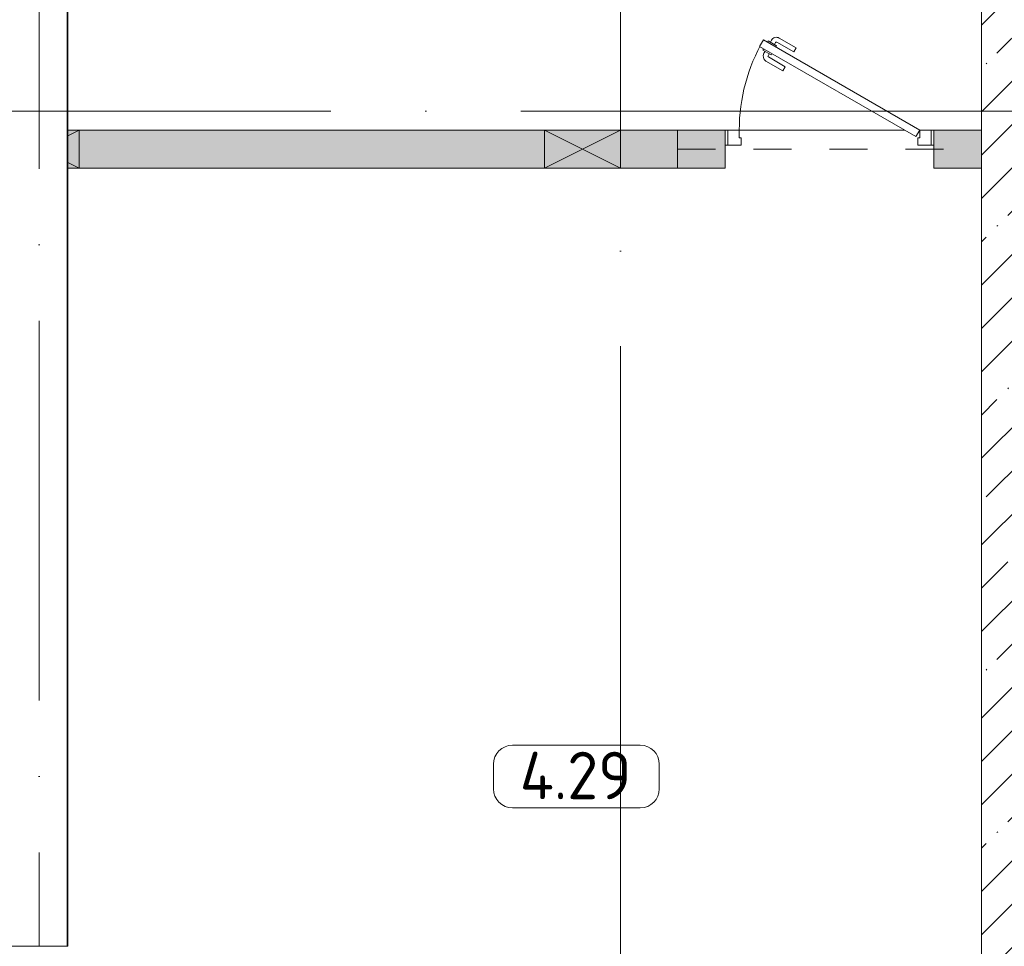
# Model space of a CAD drawing. Header units: millimetres. Extents: x -32229 to 192519, y -13689 to 125138.
# Tile 121 of 183: x 104742 to 109926, y 23751 to 28631. Entities that reach past the tile are written whole.
import ezdxf

# ---------------------------------------------------------------- set-up
doc = ezdxf.new("R2010")
doc.units = ezdxf.units.MM
for name, pattern in [('3_ Штрих_ 1 х 1 мм', [400, 200, -200]), ('ADSK_Линия сетки', [5000, 4000, -500, 0, -500]), ('ADSK_Осевая', [2800, 2000, -400, 0, -400])]:
    doc.linetypes.add(name, pattern=pattern)
for name, color, linetype, lineweight in [('A-AREA-____-IDEN', 7, 'Continuous', 9), ('A-DOOR-____-MCUT', 7, 'Continuous', 9), ('A-DOOR-____-OTLN', 7, 'Continuous', 18), ('A-DOOR-FRAM-MCUT', 7, 'Continuous', 9), ('A-FLOR-____-OTLN', 7, 'Continuous', 18), ('A-GLAZ-____-MCUT', 7, 'Continuous', 9), ('A-GLAZ-____-OTLN', 7, 'Continuous', 18), ('A-WALL-____-MCUT', 7, 'Continuous', 40), ('A-WALL-____-PATT', 7, 'Continuous', 40), ('E-CABL-TRAY-CNTR', 7, 'ADSK_Осевая', 18), ('E-CABL-TRAY-OTLN', 7, 'Continuous', 18), ('I-WALL-____-MCUT', 7, 'Continuous', 40), ('S-BEAM-____-OTLN', 7, 'Continuous', 18), ('S-GRID-____-OTLN', 7, 'Continuous', 9)]:
    doc.layers.add(name, color=color, linetype=linetype, lineweight=lineweight)
doc.styles.add('GOST Common_3', font='GOST_Common.ttf', dxfattribs={"height": 250})

# ---------------------------------------------------------------- blocks, each defined once
blk = doc.blocks.new('АР_Дверь однопольная - 1100х2100h_техн_ помещ_-V6--01 ЭЛ')
at = {"layer": 'A-DOOR-____-MCUT', "color": 253, "lineweight": 13, "true_color": 0xaaaaaa}
for p, q in [((-347.7, 575), (-367.7, 540.4)), ((475, 100), (-347.7, 575)), ((-367.7, 540.4), (455, 65.4)), ((455, 65.4), (475, 100))]:
    blk.add_line(p, q, dxfattribs=at)
at = {"layer": 'A-DOOR-____-OTLN', "color": 253, "lineweight": 5, "true_color": 0xaaaaaa}
for p, q in [((-311.2, 563.2), (-305.2, 573.6)), ((-175.5, 533.3), (-264.3, 584.6)), ((-346.1, 527.9), (-350.1, 520.9)), ((-350.1, 520.9), (-306.8, 495.9)), ((-326.1, 562.5), (-322.1, 569.4)), ((-322.1, 569.4), (-278.8, 544.4)), ((-289.6, 550.7), (-283.6, 561.1)), ((-278.8, 544.4), (-282.8, 537.5)), ((-188, 511.7), (-276.8, 562.9)), ((-188, 511.7), (-175.5, 533.3)), ((-339.2, 514.7), (-345.3, 504.3)), ((-317.6, 502.2), (-323.6, 491.8)), ((-233, 433.7), (-321.8, 485)), ((-306.8, 495.9), (-302.8, 502.9)), ((-245.5, 412.1), (-334.3, 463.3)), ((-233, 433.7), (-245.5, 412.1))]:
    blk.add_line(p, q, dxfattribs=at)
for centre, radius, start, end in [((475, 100), 950, 150, 180), ((-279.3, 558.6), 30, 60, 150), ((-279.3, 558.6), 4.99, 60, 150), ((-319.3, 489.3), 30, 150, 240), ((-319.3, 489.3), 4.99, 150, 240)]:
    blk.add_arc(centre, radius, start, end, dxfattribs=at)
at = {"layer": 'A-DOOR-FRAM-MCUT', "color": 253, "lineweight": 13, "true_color": 0xaaaaaa}
for p, q in [((-535, 100), (-550, 100)), ((-475, 100), (-535, 100)), ((-535, 100), (-535, 20)), ((-475, 60), (-475, 100)), ((-465, 60), (-475, 60)), ((-465, 20), (-465, 60)), ((475, 60), (465, 60)), ((465, 60), (465, 20)), ((535, 100), (475, 100)), ((475, 100), (475, 60)), ((535, 20), (535, 100)), ((535, 100), (550, 100)), ((-535, 20), (-550, 20)), ((-535, 20), (-465, 20)), ((465, 20), (535, 20)), ((535, 20), (550, 20))]:
    blk.add_line(p, q, dxfattribs=at)
blk = doc.blocks.new('АР_Отверстие прямоугольное - ОВВ-4541314--01 ЭЛ')
at = {"layer": 'A-GLAZ-____-OTLN', "lineweight": 13, "true_color": 0xf0f0f0}
h = blk.add_hatch(color=7, dxfattribs=at)
h.paths.add_polyline_path([(284.9, 100), (284.9, -100), (325, -100), (325, 100)])
h.paths.add_polyline_path([(-75, 100), (-75, -100), (-15.1, -100), (-15.1, 100)])
at = {"layer": 'A-GLAZ-____-MCUT', "color": 253, "lineweight": 13, "true_color": 0xaaaaaa}
for p, q in [((-75, 100), (-75, -100)), ((325, 100), (325, -100))]:
    blk.add_line(p, q, dxfattribs=at)
at = {"layer": 'A-GLAZ-____-OTLN', "color": 253, "lineweight": 5, "true_color": 0xaaaaaa}
for p, q in [((-75, 100), (-15.1, 70)), ((325, 100), (284.9, 80)), ((-15.1, -70), (-75, -100)), ((284.9, -80), (325, -100))]:
    blk.add_line(p, q, dxfattribs=at)
at = {"layer": 'A-GLAZ-____-OTLN', "color": 253, "lineweight": 13, "true_color": 0xaaaaaa}
for p, q in [((-15.1, 100), (-75, 100)), ((-75, 100), (-75, -100)), ((325, 100), (284.9, 100)), ((325, -100), (325, 100)), ((-75, -100), (-15.1, -100)), ((284.9, -100), (325, -100))]:
    blk.add_line(p, q, dxfattribs=at)
blk = doc.blocks.new('АР_Отверстие прямоугольное - ОВВ-V228--01 ЭЛ')
at = {"layer": 'A-GLAZ-____-OTLN', "lineweight": 13, "true_color": 0xf0f0f0}
blk.add_hatch(color=7, dxfattribs=at).paths.add_polyline_path([(-75, 100), (-75, -100), (325, -100), (325, 100)])
at = {"layer": 'A-GLAZ-____-MCUT', "color": 253, "lineweight": 13, "true_color": 0xaaaaaa}
for p, q in [((-75, 100), (-75, -100)), ((325, 100), (325, -100))]:
    blk.add_line(p, q, dxfattribs=at)
at = {"layer": 'A-GLAZ-____-OTLN', "color": 253, "lineweight": 5, "true_color": 0xaaaaaa}
for p, q in [((325, 100), (-75, -100)), ((-75, 100), (325, -100))]:
    blk.add_line(p, q, dxfattribs=at)
at = {"layer": 'A-GLAZ-____-OTLN', "color": 253, "lineweight": 13, "true_color": 0xaaaaaa}
for p, q in [((325, 100), (-75, 100)), ((-75, 100), (-75, -100)), ((325, -100), (325, 100)), ((-75, -100), (325, -100))]:
    blk.add_line(p, q, dxfattribs=at)
blk = doc.blocks.new('АР_Перемычка - 200_Уx2_75x5__250-250-V230--01 ЭЛ')
at = {"layer": 'S-BEAM-____-OTLN', "color": 9, "linetype": '3_ Штрих_ 1 х 1 мм', "lineweight": 15, "true_color": 0xc4c4c4}
for p, q in [((-800, 100), (-800, -100)), ((800, 100), (800, -100)), ((-800, 0), (800, 0))]:
    blk.add_line(p, q, dxfattribs=at)
blk = doc.blocks.new('Наметкина 10_РД_АР_П_отсоединено_rvt-1--01 ЭЛ')
at = {"layer": 'A-WALL-____-PATT', "lineweight": 5, "true_color": 0xaaaaaa}
h = blk.add_hatch(dxfattribs=at)
h.set_pattern_fill('FP_1', color=253, style=0, pattern_type=2)
h.set_pattern_definition([(45, (0, 0), (-228.0985, 228.0985), []), (45, (228.1, 0), (-228.0985, 228.0985), [403.225, -80.645, 6.706, -73.939])])
h.paths.add_polyline_path([(110105.3, 2600), (110105.3, 30150), (109805.3, 30150), (109805.3, 2600)])
h = blk.add_hatch(dxfattribs=at)
h.set_pattern_fill('FP_6', color=253, style=0, pattern_type=2)
h.set_pattern_definition([(135, (300.56, 377.28), (-565.6854, 6e-14), [10, -790]), (135, (349.8, 474.73), (-565.6854, 6e-14), [10, -790]), (135, (423.93, 473.06), (-565.6854, 6e-14), [10, -790]), (135, (229.92, 447.9), (-565.6854, 6e-14), [10, -790]), (135, (155.08, 447.9), (-565.6854, 6e-14), [10, -790]), (135, (114.9, 369.03), (-565.6854, 6e-14), [10, -790]), (135, (132.43, 285.8), (-565.6854, 6e-14), [10, -790]), (135, (214.66, 322), (-565.6854, 6e-14), [10, -790]), (135, (198.16, 261.88), (-565.6854, 6e-14), [10, -790]), (135, (45.2, 272.9), (-565.6854, 6e-14), [10, -790]), (135, (42.32, 336.16), (-565.6854, 6e-14), [10, -790]), (135, (92.26, 192.24), (-565.6854, 6e-14), [10, -790]), (135, (7.07, 149.2), (-565.6854, 6e-14), [10, -790]), (135, (80.6, 95.1), (-565.6854, 6e-14), [10, -790]), (135, (79.53, 36.94), (-565.6854, 6e-14), [10, -790]), (135, (153.87, 74.56), (-565.6854, 6e-14), [10, -790]), (135, (228.35, 124.8), (-565.6854, 6e-14), [10, -790]), (135, (279.75, 180.4), (-565.6854, 6e-14), [10, -790]), (135, (282.9, 31.63), (-565.6854, 6e-14), [10, -790]), (135, (377.38, 53.45), (-565.6854, 6e-14), [10, -790]), (135, (352.28, 102.7), (-565.6854, 6e-14), [10, -790]), (135, (354.05, 0), (-565.6854, 6e-14), [10, -790]), (135, (553.23, 16.45), (-565.6854, 6e-14), [10, -790]), (135, (542.38, 63.45), (-565.6854, 6e-14), [10, -790]), (135, (536.58, 239.3), (-565.6854, 6e-14), [10, -790]), (135, (475.85, 203.9), (-565.6854, 6e-14), [10, -790]), (135, (475.85, 316.54), (-565.6854, 6e-14), [10, -790]), (135, (520.8, 408.7), (-565.6854, 6e-14), [10, -790]), (135, (551.1, 470.8), (-565.6854, 6e-14), [10, -790]), (135, (235.25, 537.93), (-565.6854, 6e-14), [10, -790]), (135, (407.25, 547.65), (-565.6854, 6e-14), [10, -790]), (135, (94.5, 558.6), (-565.6854, 6e-14), [10, -790]), (135, (46.4, 532.3), (-565.6854, 6e-14), [10, -790]), (135, (85.56, 465.04), (-565.6854, 6e-14), [10, -790]), (135, (355.53, 181.14), (-565.6854, 6e-14), [10, -790]), (135, (362.23, 243.6), (-565.6854, 6e-14), [10, -790]), (135, (413.45, 344.1), (-565.6854, 6e-14), [10, -790]), (135, (286.3, 273.25), (-565.6854, 6e-14), [10, -790]), (135, (423.02, 263.72), (-565.6854, 6e-14), [10, -790]), (135, (162.94, 190.2), (-565.6854, 6e-14), [10, -790]), (135, (470.25, 120.93), (-565.6854, 6e-14), [10, -790]), (135, (484.48, 9.78), (-565.6854, 6e-14), [10, -790]), (45, (0, 212.13), (-565.6854, 0), []), (45, (212.13, 0), (-565.6854, 0), []), (45, (353.55, 0), (-565.6854, 0), []), (45, (0, 353.55), (-565.6854, 0), [])])
h.paths.add_polyline_path([(109805.3, 27850), (109805.3, 28050), (109555.3, 28050), (109555.3, 27850)])
h.paths.add_polyline_path([(104355.3, 27850), (104695.4, 27850), (104695.4, 28050), (103948.8, 28050), (103948.8, 27850), (104155.3, 27850)])
h.paths.add_polyline_path([(104995.4, 27850), (108455.3, 27850), (108455.3, 28050), (104995.4, 28050), (104995.4, 27881.2)])
h.paths.add_polyline_path([(102655.3, 27850), (103848.8, 27850), (103848.8, 28050), (99805.3, 28050), (99805.3, 27850), (101190.3, 27850)])
at = {"layer": 'A-FLOR-____-OTLN', "color": 253, "lineweight": 13, "true_color": 0xaaaaaa}
for p, q in [((108470.3, 28050), (108455.3, 28050)), ((109400.3, 28050), (108530.3, 28050)), ((109555.3, 28050), (109540.3, 28050))]:
    blk.add_line(p, q, dxfattribs=at)
at = {"layer": 'A-WALL-____-MCUT', "color": 253, "lineweight": 13, "true_color": 0xaaaaaa}
blk.add_line((109805.3, 29750), (109805.3, 23550), dxfattribs=at)
at = {"layer": 'I-WALL-____-MCUT', "color": 253, "lineweight": 13, "true_color": 0xaaaaaa}
for p, q in [((105055.3, 28050), (104995.4, 28050)), ((107505.3, 28050), (105055.3, 28050)), ((107905.3, 28050), (107505.3, 28050)), ((108455.3, 28050), (107905.3, 28050)), ((108455.3, 27850), (108455.3, 28050)), ((109805.3, 28050), (109555.3, 28050)), ((109555.3, 28050), (109555.3, 27850)), ((109805.3, 27850), (109805.3, 28050)), ((104995.4, 27850), (105055.3, 27850)), ((105055.3, 27850), (107505.3, 27850)), ((107505.3, 27850), (107905.3, 27850)), ((107905.3, 27850), (108455.3, 27850)), ((109555.3, 27850), (109805.3, 27850))]:
    blk.add_line(p, q, dxfattribs=at)
at = {"layer": 'A-DOOR-____-OTLN', "color": 253, "lineweight": 13, "true_color": 0xaaaaaa}
blk.add_blockref('АР_Дверь однопольная - 1100х2100h_техн_ помещ_-V6--01 ЭЛ', (109005.3, 27950), dxfattribs=at)
at = {"layer": 'A-GLAZ-____-OTLN', "color": 253, "lineweight": 13, "true_color": 0xaaaaaa, "rotation": 180}
for name, p in [('АР_Отверстие прямоугольное - ОВВ-4541314--01 ЭЛ', (104980.3, 27950)), ('АР_Отверстие прямоугольное - ОВВ-V228--01 ЭЛ', (107830.3, 27950))]:
    blk.add_blockref(name, p, dxfattribs=at)
at = {"layer": 'S-BEAM-____-OTLN', "color": 253, "lineweight": 13, "true_color": 0xaaaaaa}
blk.add_blockref('АР_Перемычка - 200_Уx2_75x5__250-250-V230--01 ЭЛ', (109005.3, 27950), dxfattribs=at)
blk = doc.blocks.new('Марка помещения 2 - Марка помещения 2-1605974--01 ЭЛ')
at = {"layer": 'A-AREA-____-IDEN', "color": 253, "true_color": 0xaaaaaa}
for p, q in [((-1.797, 0.841), (1.569, 0.841)), ((-2.297, -0.309), (-2.297, 0.341)), ((2.069, 0.341), (2.069, -0.309)), ((1.569, -0.809), (-1.797, -0.809))]:
    blk.add_line(p, q, dxfattribs=at)
for centre, start, end in [((-1.797, 0.341), 90, 180), ((1.569, 0.341), 0, 90), ((-1.797, -0.309), 180, 270), ((1.569, -0.309), 270, 360)]:
    blk.add_arc(centre, 0.5, start, end, dxfattribs=at)

msp = doc.modelspace()

# ---------------------------------------------------------------- linework, layer by layer
at = {"layer": 'E-CABL-TRAY-CNTR', "color": 36, "true_color": 0x804000}
msp.add_line((104845.4, 32645.8), (104845.4, 23751.9), dxfattribs=at)
at = {"layer": 'E-CABL-TRAY-OTLN', "color": 36, "true_color": 0x804000}
for p, q in [((104992.8, 32645.8), (104992.8, 23751.9)), ((104995.4, 32645.8), (104995.4, 23751.9)), ((104995.4, 23751.9), (104695.4, 23751.9))]:
    msp.add_line(p, q, dxfattribs=at)
at = {"layer": 'S-GRID-____-OTLN', "color": 253, "linetype": 'ADSK_Линия сетки', "true_color": 0xaaaaaa}
for p, q in [((107905.3, -12088.9), (107905.3, 125138.4)), ((131381.2, 28150), (-30593.4, 28150))]:
    msp.add_line(p, q, dxfattribs=at)

# ---------------------------------------------------------------- block references
at = {"lineweight": 5}
msp.add_blockref('Наметкина 10_РД_АР_П_отсоединено_rvt-1--01 ЭЛ', (0, 0), dxfattribs=at)
at = {"layer": 'A-AREA-____-IDEN', "color": 253, "true_color": 0xaaaaaa, "xscale": 199.9999999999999, "yscale": 199.9999999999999, "zscale": 199.9999999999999}
msp.add_blockref('Марка помещения 2 - Марка помещения 2-1605974--01 ЭЛ', (107695.5, 24641.9), dxfattribs=at)

# ---------------------------------------------------------------- texts
at = {"layer": 'A-AREA-____-IDEN', "color": 253, "true_color": 0xaaaaaa, "insert": (107375, 24775.7), "char_height": 250, "width": 785.654, "attachment_point": 1, "style": 'GOST Common_3'}
msp.add_mtext('4.29', dxfattribs=at)

doc.saveas('drawing.dxf')
